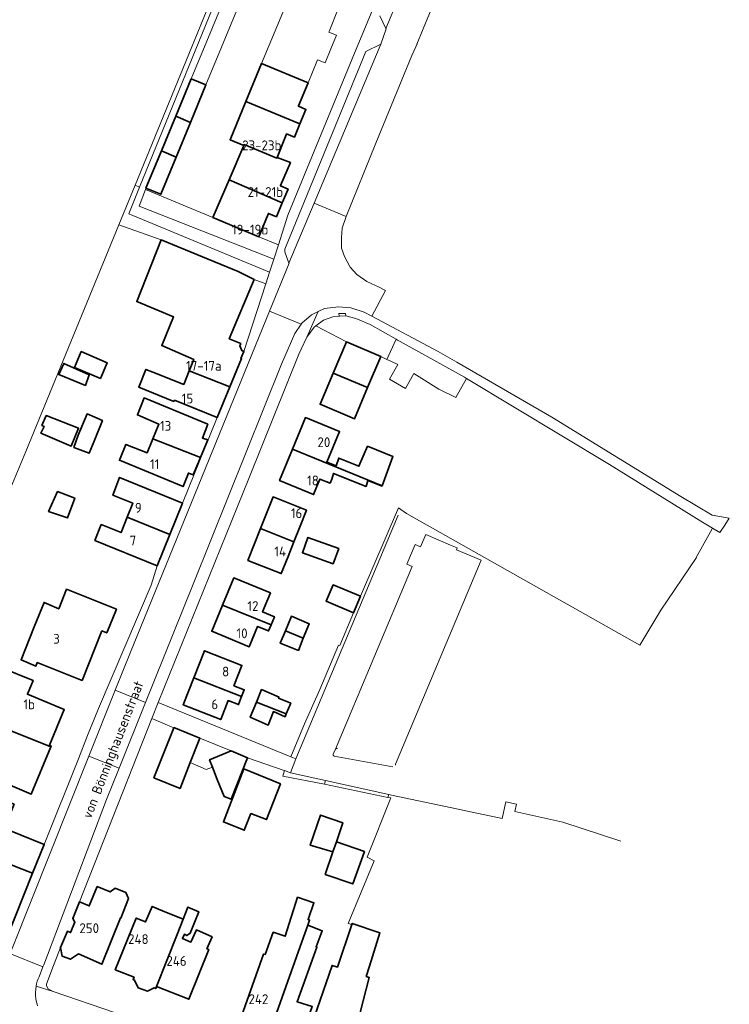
# Model space of a CAD drawing. Header units: metres. Extents: x 245598 to 248629, y 478632 to 481821.
# Tile 120 of 122: x 248036 to 248166, y 480172 to 480352. Entities that reach past the tile are written whole.
import ezdxf
from ezdxf.enums import TextEntityAlignment as Align

# ---------------------------------------------------------------- set-up
doc = ezdxf.new("R2010")
doc.units = ezdxf.units.M
for name, color, linetype, lineweight in [('B-XX-GR-GROENVOORZIENING-GV', 80, 'Continuous', 18), ('B-XX-IE-TERREINAFSCHEIDING_KUNSTMATIG_HEKWERK-G', 20, 'IE-TERREINAFSCHEIDING-KUNSTMATIG', 18), ('B-XX-OG-BEBOUWING-GV', 7, 'Continuous', 35), ('B-XX-OG-BEBOUWING-T18', 10, 'Continuous', 18), ('B-XX-OG-TERREIN_ERF-GV', 7, 'Continuous', 18), ('B-XX-OG-TOPOGRAFIE-T18', 10, 'Continuous', 18), ('B-XX-VH-VERHARDING_HALFVERHARDING-GV', 252, 'Continuous', 18), ('B-XX-VH-VERHARDING_OPEN-GV', 252, 'Continuous', 18)]:
    doc.layers.add(name, color=color, linetype=linetype, lineweight=lineweight)
doc.styles.add('NLCS-ISO-M-T18', font='NLCS-ISO.ttf', dxfattribs={"height": 1.8})
doc.linetypes.add('IE-TERREINAFSCHEIDING-KUNSTMATIG', pattern='A,4,[82,NLCS.SHX,S=0.75,R=90,X=0,Y=0],4,-2', length=10)

msp = doc.modelspace()

# ---------------------------------------------------------------- linework, layer by layer
at = {"layer": 'B-XX-GR-GROENVOORZIENING-GV'}
for points in [[(248078.76, 480374.14), (248057.412, 480322.051), (248058.224, 480321.715), (248070.32, 480351.32), (248079.48, 480373.805)], [(248079.256, 480304.785), (248081.35, 480304.032), (248082.041, 480306.165), (248056.24, 480316.86), (248058.224, 480321.715), (248057.412, 480322.051), (248054.44, 480314.8), (248062.2, 480312.055), (248076.265, 480306.289)], [(248071.666, 480316.145), (248059.299, 480321.269), (248058.16, 480318.22), (248082.8, 480308.51), (248083.667, 480311.173), (248080.11, 480312.646)], [(248096.04, 480298.12), (248094.86, 480298.11), (248094.781, 480298.1), (248093.64, 480297.96), (248091.92, 480297.36), (248090.537, 480296.315), (248096.117, 480293.365), (248102.423, 480290.712), (248103.559, 480290.175), (248105.246, 480293.874), (248100.46, 480296.56), (248097.88, 480297.68), (248096.68, 480297.98)]]:
    msp.add_lwpolyline(points, close=True, dxfattribs=at)
for points in [[(248057.412, 480322.051), (248078.76, 480374.14)], [(248005.656, 480202.007), (248006.22, 480203.22), (248009.62, 480204.56), (248011.4, 480208.33), (248013.846, 480214.057), (248014.043, 480214.519), (248017.48, 480222.78), (248019.11, 480227.56), (248023.46, 480240.22), (248033.08, 480263.03), (248037.41, 480273.28), (248054.44, 480314.8), (248057.412, 480322.051)]]:
    msp.add_lwpolyline(points, dxfattribs=at)
at = {"layer": 'B-XX-IE-TERREINAFSCHEIDING_KUNSTMATIG_HEKWERK-G'}
for points in [[(248091.27, 480229.69), (248094.7, 480237.86)], [(248088.43, 480223.4), (248091.27, 480229.69)], [(248085.97, 480217.39), (248088.43, 480223.4)]]:
    msp.add_lwpolyline(points, dxfattribs=at)
at = {"layer": 'B-XX-OG-BEBOUWING-GV'}
for points in [[(248087.368, 480336.64), (248089.096, 480340.812), (248080.564, 480344.341), (248077.694, 480337.404), (248087.62, 480333.298), (248088.716, 480335.957), (248087.323, 480336.531)], [(248064.848, 480334.694), (248067.56, 480333.571), (248070.386, 480340.427), (248067.685, 480341.545)], [(248085.115, 480331.328), (248085.173, 480331.469), (248086.619, 480330.872), (248087.62, 480333.298), (248077.694, 480337.404), (248074.798, 480330.404), (248077.313, 480329.345), (248077.383, 480329.503), (248083.403, 480327.037), (248083.465, 480327.161)], [(248067.56, 480333.571), (248064.848, 480334.694), (248062.216, 480328.34), (248064.926, 480327.181)], [(248074.614, 480323.036), (248084.373, 480318.861), (248085.437, 480321.372), (248084.036, 480321.965), (248084.069, 480322.044), (248085.855, 480326.204), (248083.465, 480327.161), (248083.403, 480327.037), (248077.383, 480329.503), (248077.313, 480329.345)], [(248059.4, 480321.54), (248062.14, 480320.42), (248064.926, 480327.181), (248062.216, 480328.34)], [(248071.666, 480316.145), (248080.11, 480312.646), (248081.784, 480316.78), (248081.844, 480316.921), (248083.291, 480316.308), (248084.373, 480318.861), (248074.614, 480323.036)], [(248067.316, 480288.105), (248074.766, 480285.12), (248076.909, 480290.317), (248076.808, 480290.36), (248077.347, 480291.63), (248077.336, 480291.635), (248076.961, 480291.794), (248076.609, 480292.666), (248076.773, 480293.053), (248074.656, 480293.952), (248079.256, 480304.785), (248076.265, 480306.289), (248062.2, 480312.055), (248057.7, 480300.755), (248064.47, 480297.962), (248062.301, 480292.687), (248068.149, 480290.183)], [(248093.718, 480287.656), (248100.024, 480285.006), (248102.423, 480290.712), (248096.117, 480293.365)], [(248047.52, 480291.6), (248046.32, 480288.7), (248051.04, 480286.7), (248052.3, 480289.54)], [(248048.29, 480285.42), (248049, 480287.36), (248044.32, 480289.44), (248043.42, 480287.38)], [(248064.617, 480282.735), (248072.466, 480279.541), (248074.766, 480285.12), (248067.316, 480288.105), (248066.313, 480285.602), (248060.686, 480287.804), (248059.39, 480288.339), (248058.073, 480285.099), (248064.49, 480282.465)], [(248100.024, 480285.006), (248093.718, 480287.656), (248091.318, 480281.947), (248097.623, 480279.296)], [(248069.375, 480272.198), (248070.711, 480275.41), (248069.74, 480275.774), (248070.723, 480278.288), (248059.049, 480283.121), (248057.834, 480280.01), (248061.765, 480278.307), (248060.666, 480275.649)], [(248041.08, 480279.9), (248040.32, 480278.08), (248040.76, 480277.86), (248040.16, 480276.64), (248045.68, 480274.28), (248047.04, 480277.56)], [(248049.88, 480275.22), (248051.428, 480278.954), (248048.593, 480280.193), (248047, 480276.32), (248046.18, 480274.06), (248049.01, 480273.01)], [(248086.255, 480273.753), (248102.672, 480266.993), (248104.66, 480272.38), (248100, 480274.26), (248098.42, 480270.6), (248094.72, 480272.1), (248094.24, 480270.68), (248092.543, 480271.322), (248094.864, 480276.96), (248088.632, 480279.527)], [(248069.375, 480272.198), (248060.666, 480275.649), (248059.595, 480273.056), (248055.711, 480274.609), (248054.522, 480271.697), (248066.197, 480266.888), (248067.18, 480269.352), (248068.051, 480269.016)], [(248102.672, 480266.993), (248086.255, 480273.753), (248083.878, 480267.98), (248090.11, 480265.413), (248091.275, 480268.242), (248093.144, 480267.509), (248093.44, 480268.24), (248093.76, 480269.28), (248099.72, 480266.9), (248100.08, 480267.98), (248102.66, 480266.96)], [(248055.961, 480261.294), (248063.757, 480258.124), (248066.084, 480263.862), (248054.558, 480268.544), (248053.339, 480265.283), (248056.974, 480263.832)], [(248043.16, 480265.96), (248041.56, 480262.34), (248045, 480261.14), (248046.34, 480264.78)], [(248087.632, 480259.642), (248088.793, 480262.574), (248082.689, 480264.992), (248080.387, 480259.18), (248086.491, 480256.762)], [(248063.757, 480258.124), (248055.961, 480261.294), (248054.828, 480258.457), (248051.193, 480259.931), (248050.029, 480257.019), (248061.431, 480252.388)], [(248080.387, 480259.18), (248078.085, 480253.368), (248084.19, 480250.95), (248085.438, 480254.102), (248086.491, 480256.762)], [(248093.726, 480252.729), (248094.733, 480255.532), (248089.084, 480257.562), (248088.077, 480254.759)], [(248082.319, 480241.529), (248082.94, 480243.036), (248080.768, 480243.931), (248082.192, 480247.389), (248075.491, 480250.15), (248073.445, 480245.186)], [(248098.694, 480246.789), (248093.681, 480248.879), (248092.424, 480245.865), (248097.437, 480243.774)], [(248039.482, 480234.664), (248047.684, 480231.375), (248051.315, 480240.432), (248052.22, 480240.069), (248053.967, 480244.428), (248044.859, 480248.079), (248043.419, 480244.486), (248040.719, 480245.653), (248038.9, 480241.18), (248036.5, 480235.14), (248039.215, 480234.018)], [(248073.445, 480245.186), (248071.461, 480240.371), (248078.318, 480237.545), (248079.857, 480241.279), (248081.873, 480240.448), (248082.319, 480241.529)], [(248088.232, 480239.092), (248089.32, 480241.73), (248086.06, 480243.14), (248084.947, 480240.446)], [(248084.947, 480240.446), (248084.02, 480238.2), (248087.32, 480236.88), (248088.232, 480239.092)], [(248076.93, 480228.422), (248077.416, 480229.667), (248075.518, 480230.409), (248076.972, 480234.13), (248070.114, 480236.81), (248068.173, 480231.844)], [(248041.935, 480219.197), (248042.011, 480219.382), (248041.716, 480219.504), (248044.417, 480226.048), (248037.669, 480228.833), (248038.724, 480231.391), (248032.626, 480233.812), (248031.571, 480231.253), (248032.777, 480230.755), (248030.001, 480223.795), (248033.219, 480222.535), (248034.162, 480222.145), (248034.227, 480222.302)], [(248068.173, 480231.844), (248066.233, 480226.878), (248073.087, 480224.198), (248074.454, 480227.693), (248076.355, 480226.95), (248076.93, 480228.422)], [(248083.82, 480228.33), (248080.58, 480229.7), (248079.63, 480227.367), (248085.098, 480225.23), (248085.94, 480227.2), (248083.7, 480228.1)], [(248085.098, 480225.23), (248079.63, 480227.367), (248078.52, 480224.64), (248081.8, 480223.2), (248082.76, 480225.68), (248084.88, 480224.72)], [(248041.935, 480219.197), (248034.227, 480222.302), (248034.162, 480222.145), (248032.06, 480217.052), (248030.045, 480217.884), (248027.553, 480211.848), (248029.402, 480211.085), (248027.658, 480206.859), (248027.779, 480206.808), (248033.482, 480204.457), (248035.237, 480208.709), (248033.398, 480209.468), (248034.512, 480212.167), (248038.376, 480210.573)], [(248067.504, 480216.346), (248069.244, 480220.806), (248064.53, 480222.73), (248064.527, 480222.721), (248060.84, 480213.56), (248065.647, 480211.585)], [(248074.996, 480218.46), (248071.052, 480216.838), (248071.574, 480215.498), (248072.46, 480213.22), (248073.7, 480210.14), (248075.04, 480209.62), (248078.007, 480217.221), (248078.01, 480217.23)], [(248084.025, 480212.464), (248077.341, 480215.214), (248073.588, 480205.471), (248077.397, 480203.929), (248078.629, 480206.999), (248081.469, 480205.896)], [(248094.286, 480201.842), (248095.444, 480205.297), (248091.397, 480206.719), (248089.499, 480201.183), (248093.655, 480199.997)], [(248032.385, 480198.529), (248035.923, 480197.094), (248035.942, 480197.141), (248038.63, 480196.051), (248040.768, 480201.349), (248034.594, 480203.841)], [(248092.24, 480195.859), (248097.28, 480194.12), (248099.42, 480200.02), (248094.286, 480201.842), (248093.655, 480199.997)], [(248030.057, 480193.039), (248029.066, 480190.355), (248025.524, 480181.237), (248030.235, 480179.314), (248032.197, 480180.113), (248038.63, 480196.051), (248035.942, 480197.141), (248035.923, 480197.094), (248032.385, 480198.529), (248030.241, 480193.376), (248031.883, 480192.679), (248031.752, 480192.346)], [(248043.764, 480182.462), (248044.043, 480180.857), (248045.538, 480180.312), (248047.027, 480181.293), (248051.331, 480179.384), (248054.736, 480187.877), (248054.792, 480187.855), (248056.171, 480191.427), (248055.713, 480192.544), (248053.779, 480193.31), (248052.835, 480192.645), (248050.459, 480193.626), (248048.993, 480190.075), (248047.225, 480190.849), (248045.967, 480187.802), (248046.384, 480187.113), (248045.59, 480185.189), (248044.991, 480185.436)], [(248087.95, 480183.491), (248089.048, 480186.561), (248089.38, 480187.5), (248089.1, 480187.58), (248090.18, 480190.66), (248087.18, 480191.68), (248084.93, 480184.523), (248082.738, 480185.272), (248081.234, 480181.189), (248080.96, 480181.268), (248076.884, 480169.912), (248078.205, 480169.444), (248076.698, 480165.186), (248081.139, 480164.101), (248081.323, 480164.774), (248085.037, 480175.283)], [(248066.195, 480187.63), (248062.418, 480189.195), (248060.527, 480189.996), (248059.339, 480187.16), (248057.622, 480187.858), (248053.772, 480178.401), (248057.207, 480177.004), (248057.026, 480176.606), (248057.3, 480176.477), (248057.958, 480175.093), (248059.702, 480174.468), (248060.91, 480175.079), (248061.185, 480174.95), (248061.314, 480175.323), (248065.091, 480184.857)], [(248070.548, 480182.23), (248071.52, 480184.394), (248068.637, 480185.689), (248067.637, 480183.46), (248066.082, 480184.117), (248066.442, 480184.888), (248066.89, 480184.658), (248067.521, 480185.075), (248069.073, 480189.007), (248067.082, 480189.859), (248066.195, 480187.63), (248065.091, 480184.857), (248061.314, 480175.323), (248067.265, 480172.993), (248070.911, 480182.077)], [(248089.048, 480186.561), (248087.95, 480183.491), (248085.037, 480175.283), (248081.323, 480164.774), (248086.987, 480163.497), (248089.87, 480171.667), (248087.103, 480172.529), (248090.736, 480182.539), (248090.564, 480182.598), (248091.699, 480185.536)], [(248088.041, 480163.311), (248096.402, 480161.831), (248096.993, 480164.126), (248100.302, 480176.98), (248099.755, 480177.158), (248100.352, 480179.052), (248102.28, 480185.164), (248102.089, 480185.229), (248097.198, 480186.882), (248097.122, 480186.659), (248094.468, 480178.873), (248093.51, 480179.184)]]:
    msp.add_lwpolyline(points, close=True, dxfattribs=at)
at = {"layer": 'B-XX-OG-TERREIN_ERF-GV'}
for points in [[(248059.299, 480321.269), (248071.666, 480316.145), (248074.614, 480323.036), (248077.313, 480329.345), (248074.798, 480330.404), (248077.694, 480337.404), (248080.564, 480344.341), (248083.363, 480351.108), (248086.163, 480357.877), (248088.379, 480356.998), (248091.135, 480363.727), (248093.985, 480370.685), (248082.86, 480375.42), (248081.66, 480375.29), (248084.28, 480374.14), (248081.598, 480367.632), (248078.811, 480360.871), (248076.037, 480354.138), (248073.246, 480347.368), (248070.386, 480340.427), (248067.56, 480333.571), (248064.926, 480327.181), (248062.14, 480320.42), (248059.4, 480321.54)], [(248094.7, 480237.86), (248094.934, 480237.745), (248097.437, 480243.774), (248092.424, 480245.865), (248093.681, 480248.879), (248098.694, 480246.789), (248105.657, 480262.965), (248107.146, 480261.929), (248149.918, 480237.829), (248153.76, 480244.27), (248160.31, 480253.9), (248160.3, 480253.9), (248160.23, 480253.91), (248163.133, 480259.142), (248163.21, 480259.28), (248161.06, 480260.57), (248144.34, 480270.94), (248118.162, 480286.67), (248116.156, 480283.165), (248113.04, 480284.7), (248108.476, 480287.583), (248106.98, 480284.84), (248104.02, 480286.54), (248105.58, 480289.22), (248104.417, 480289.77), (248103.559, 480290.175), (248102.423, 480290.712), (248100.024, 480285.006), (248097.623, 480279.296), (248091.318, 480281.947), (248093.718, 480287.656), (248096.117, 480293.365), (248090.537, 480296.315), (248090.2, 480296.06), (248088.86, 480294.22), (248087.86, 480292.04), (248087.44, 480291.1), (248078.26, 480268.38), (248061.66, 480227.32), (248085.97, 480217.39), (248088.43, 480223.4), (248091.27, 480229.69)], [(248047.52, 480291.6), (248052.3, 480289.54), (248051.04, 480286.7), (248046.32, 480288.7)], [(248048.29, 480285.42), (248043.42, 480287.38), (248044.32, 480289.44), (248049, 480287.36)], [(248069.375, 480272.198), (248068.051, 480269.016), (248067.18, 480269.352), (248066.197, 480266.888), (248054.522, 480271.697), (248055.711, 480274.609), (248059.595, 480273.056), (248060.666, 480275.649), (248061.765, 480278.307), (248057.834, 480280.01), (248059.049, 480283.121), (248070.723, 480278.288), (248069.74, 480275.774), (248070.711, 480275.41)], [(248041.08, 480279.9), (248047.04, 480277.56), (248045.68, 480274.28), (248040.16, 480276.64), (248040.76, 480277.86), (248040.32, 480278.08)], [(248047, 480276.32), (248048.593, 480280.193), (248051.428, 480278.954), (248049.88, 480275.22), (248049.01, 480273.01), (248046.18, 480274.06)], [(248093.44, 480268.24), (248093.144, 480267.509), (248091.275, 480268.242), (248090.11, 480265.413), (248083.878, 480267.98), (248086.255, 480273.753), (248088.632, 480279.527), (248094.864, 480276.96), (248092.543, 480271.322), (248094.24, 480270.68), (248094.72, 480272.1), (248098.42, 480270.6), (248100, 480274.26), (248104.66, 480272.38), (248102.672, 480266.993), (248102.66, 480266.96), (248100.08, 480267.98), (248099.72, 480266.9), (248093.76, 480269.28)], [(248043.16, 480265.96), (248046.34, 480264.78), (248045, 480261.14), (248041.56, 480262.34)], [(248085.438, 480254.102), (248084.19, 480250.95), (248078.085, 480253.368), (248080.387, 480259.18), (248082.689, 480264.992), (248088.793, 480262.574), (248087.632, 480259.642), (248086.491, 480256.762)], [(248093.726, 480252.729), (248088.077, 480254.759), (248089.084, 480257.562), (248094.733, 480255.532)], [(248082.319, 480241.529), (248081.873, 480240.448), (248079.857, 480241.279), (248078.318, 480237.545), (248071.461, 480240.371), (248073.445, 480245.186), (248075.491, 480250.15), (248082.192, 480247.389), (248080.768, 480243.931), (248082.94, 480243.036)], [(248043.419, 480244.486), (248044.859, 480248.079), (248053.967, 480244.428), (248052.22, 480240.069), (248051.315, 480240.432), (248047.684, 480231.375), (248039.482, 480234.664), (248039.215, 480234.018), (248036.5, 480235.14), (248038.9, 480241.18), (248040.719, 480245.653)], [(248089.32, 480241.73), (248088.232, 480239.092), (248087.32, 480236.88), (248084.02, 480238.2), (248084.947, 480240.446), (248086.06, 480243.14)], [(248076.93, 480228.422), (248076.355, 480226.95), (248074.454, 480227.693), (248073.087, 480224.198), (248066.233, 480226.878), (248068.173, 480231.844), (248070.114, 480236.81), (248076.972, 480234.13), (248075.518, 480230.409), (248077.416, 480229.667)], [(248079.63, 480227.367), (248080.58, 480229.7), (248083.82, 480228.33), (248083.7, 480228.1), (248085.94, 480227.2), (248085.098, 480225.23), (248084.88, 480224.72), (248082.76, 480225.68), (248081.8, 480223.2), (248078.52, 480224.64)], [(248084.025, 480212.464), (248081.469, 480205.896), (248078.629, 480206.999), (248077.397, 480203.929), (248073.588, 480205.471), (248077.341, 480215.214)], [(248094.286, 480201.842), (248099.42, 480200.02), (248097.28, 480194.12), (248092.24, 480195.859), (248093.655, 480199.997), (248089.499, 480201.183), (248091.397, 480206.719), (248095.444, 480205.297)], [(248062.418, 480189.195), (248066.195, 480187.63), (248067.082, 480189.859), (248069.073, 480189.007), (248067.521, 480185.075), (248066.89, 480184.658), (248066.442, 480184.888), (248066.082, 480184.117), (248067.637, 480183.46), (248068.637, 480185.689), (248071.52, 480184.394), (248070.548, 480182.23), (248070.911, 480182.077), (248067.265, 480172.993), (248061.314, 480175.323), (248061.185, 480174.95), (248060.91, 480175.079), (248059.702, 480174.468), (248057.958, 480175.093), (248057.3, 480176.477), (248057.026, 480176.606), (248057.207, 480177.004), (248053.772, 480178.401), (248057.622, 480187.858), (248059.339, 480187.16), (248060.527, 480189.996)]]:
    msp.add_lwpolyline(points, close=True, dxfattribs=at)
for points in [[(248094.626, 480354.362), (248092.946, 480350.226), (248092.907, 480350.13), (248094.289, 480349.566), (248093.25, 480347.019), (248092.211, 480344.474), (248090.842, 480345.032), (248090.73, 480344.757), (248089.096, 480340.812), (248087.368, 480336.64), (248087.323, 480336.531), (248088.716, 480335.957), (248087.62, 480333.298), (248086.619, 480330.872), (248085.173, 480331.469), (248085.115, 480331.328), (248083.465, 480327.161), (248085.855, 480326.204), (248084.069, 480322.044), (248084.036, 480321.965), (248085.437, 480321.372), (248084.373, 480318.861), (248083.291, 480316.308), (248081.844, 480316.921), (248081.784, 480316.78), (248080.11, 480312.646), (248083.667, 480311.173), (248085.42, 480316.56), (248097.2, 480345.22), (248106, 480366.39)], [(248034.594, 480203.841), (248040.768, 480201.349), (248047.02, 480217), (248048.71, 480221.27), (248050.68, 480226.22), (248060.34, 480248.8), (248061.431, 480252.388), (248050.029, 480257.019), (248051.193, 480259.931), (248054.828, 480258.457), (248055.961, 480261.294), (248056.974, 480263.832), (248053.339, 480265.283), (248054.558, 480268.544), (248066.084, 480263.862), (248072.466, 480279.541), (248064.617, 480282.735), (248064.49, 480282.465), (248058.073, 480285.099), (248059.39, 480288.339), (248060.686, 480287.804), (248066.313, 480285.602), (248067.316, 480288.105), (248068.149, 480290.183), (248062.301, 480292.687), (248064.47, 480297.962), (248057.7, 480300.755), (248062.2, 480312.055), (248054.44, 480314.8), (248037.41, 480273.28), (248033.08, 480263.03)], [(248032.626, 480233.812), (248038.724, 480231.391), (248037.669, 480228.833), (248044.417, 480226.048), (248041.716, 480219.504), (248042.011, 480219.382), (248041.935, 480219.197), (248038.376, 480210.573), (248034.512, 480212.167)], [(248088.041, 480163.311), (248093.51, 480179.184), (248094.468, 480178.873), (248097.122, 480186.659), (248096.46, 480186.88), (248101.2, 480198.36), (248099.94, 480198.98), (248104.28, 480209.86), (248103.701, 480209.955), (248092.101, 480212.383), (248084.494, 480213.863), (248084.772, 480214.851), (248084.72, 480214.87), (248078.007, 480217.221), (248075.04, 480209.62), (248073.7, 480210.14), (248072.46, 480213.22), (248071.574, 480215.498), (248070.401, 480215.079), (248067.504, 480216.346), (248065.647, 480211.585), (248060.84, 480213.56), (248064.527, 480222.721), (248060.46, 480224.38), (248047.225, 480190.849), (248048.993, 480190.075), (248050.459, 480193.626), (248052.835, 480192.645), (248053.779, 480193.31), (248055.713, 480192.544), (248056.171, 480191.427), (248054.792, 480187.855), (248054.736, 480187.877), (248051.331, 480179.384), (248047.027, 480181.293), (248045.538, 480180.312), (248044.043, 480180.857), (248043.764, 480182.462), (248042.168, 480178.362), (248041.143, 480175.753), (248041.183, 480175.42), (248041.485, 480174.864), (248042.38, 480174.404), (248053.838, 480170.522)], [(248076.884, 480169.912), (248080.96, 480181.268), (248081.234, 480181.189), (248082.738, 480185.272), (248084.93, 480184.523), (248087.18, 480191.68), (248090.18, 480190.66), (248089.1, 480187.58), (248089.38, 480187.5), (248089.048, 480186.561), (248091.699, 480185.536), (248090.564, 480182.598), (248090.736, 480182.539), (248087.103, 480172.529), (248089.87, 480171.667)]]:
    msp.add_lwpolyline(points, dxfattribs=at)
at = {"layer": 'B-XX-VH-VERHARDING_HALFVERHARDING-GV'}
msp.add_lwpolyline([(248069.244, 480220.806), (248067.504, 480216.346), (248070.401, 480215.079), (248071.574, 480215.498), (248071.052, 480216.838), (248074.996, 480218.46)], close=True, dxfattribs=at)
at = {"layer": 'B-XX-VH-VERHARDING_OPEN-GV'}
for points in [[(248120.724, 480375.166), (248114.628, 480377.716), (248103.359, 480350.788), (248103.4, 480350.7), (248102.46, 480347.9), (248090.241, 480318.793), (248096.092, 480316.325), (248101.5, 480329.795), (248108.11, 480345.81), (248108.84, 480347.43), (248109.08, 480347.94), (248109.06, 480347.93), (248119.51, 480373.26), (248119.5, 480373.28)], [(248102.46, 480347.9), (248099.68, 480346.56), (248084.82, 480310.36), (248084.82, 480309.88), (248085.609, 480307.808), (248090.241, 480318.793)], [(248100.784, 480298.084), (248103.302, 480302.771), (248102.02, 480303.46), (248101.48, 480303.71), (248099.86, 480304.46), (248098.04, 480305.72), (248096.84, 480307.04), (248096.777, 480307.161), (248095.8, 480309.04), (248095.24, 480310.54), (248095.2, 480312.48), (248095.379, 480314.226), (248096.09, 480316.32), (248096.092, 480316.325), (248090.241, 480318.793), (248085.609, 480307.808), (248085.62, 480307.78), (248082.043, 480299.019), (248087.855, 480296.646), (248087.96, 480296.8), (248089.74, 480298.36), (248090.933, 480298.927), (248092.14, 480299.5), (248094.68, 480299.82), (248096.94, 480299.62), (248099.36, 480298.84)], [(248081.35, 480304.032), (248079.256, 480304.785), (248074.656, 480293.952), (248076.773, 480293.053), (248076.609, 480292.666), (248076.961, 480291.794), (248077.336, 480291.635)], [(248053.757, 480229.593), (248059.311, 480227.359), (248068.02, 480249), (248084.24, 480289.32), (248086.68, 480294.92), (248087.855, 480296.646), (248082.043, 480299.019), (248056.54, 480236.56)], [(248166.3, 480261.12), (248163.14, 480261.66), (248157.39, 480265.07), (248133.78, 480279.6), (248116.39, 480289.67), (248112.92, 480291.64), (248100.784, 480298.084), (248099.36, 480298.84), (248096.94, 480299.62), (248094.68, 480299.82), (248092.14, 480299.5), (248090.933, 480298.927), (248088.86, 480294.22), (248090.2, 480296.06), (248090.537, 480296.315), (248091.92, 480297.36), (248093.64, 480297.96), (248094.781, 480298.1), (248094.77, 480298.567), (248095.97, 480298.607), (248096.04, 480298.12), (248096.68, 480297.98), (248097.88, 480297.68), (248100.46, 480296.56), (248105.246, 480293.874), (248105.52, 480293.72), (248105.955, 480293.478), (248117.78, 480286.9), (248118.162, 480286.67), (248144.34, 480270.94), (248161.06, 480260.57), (248163.21, 480259.28), (248164.56, 480258.467), (248165.5, 480259.8)], [(248048.936, 480217.521), (248054.458, 480215.299), (248059.311, 480227.359), (248053.757, 480229.593)], [(248084.772, 480214.851), (248085.88, 480214.46), (248086.842, 480217.034), (248085.97, 480217.39), (248061.66, 480227.32), (248060.46, 480224.38), (248064.527, 480222.721), (248064.53, 480222.73), (248069.244, 480220.806), (248074.996, 480218.46), (248078.01, 480217.23), (248078.007, 480217.221), (248084.72, 480214.87)], [(248054.458, 480215.299), (248048.936, 480217.521), (248034.862, 480182.283), (248034.449, 480181.361), (248040.482, 480178.903), (248040.66, 480179.279), (248052.14, 480209.54)], [(248085.88, 480214.46), (248084.772, 480214.851), (248084.494, 480213.863), (248092.101, 480212.383), (248092.302, 480213.04)], [(248092.302, 480213.04), (248092.101, 480212.383), (248103.701, 480209.955), (248103.878, 480210.48)]]:
    msp.add_lwpolyline(points, close=True, dxfattribs=at)
for points in [[(248079.48, 480373.805), (248070.32, 480351.32), (248058.224, 480321.715), (248056.24, 480316.86), (248082.041, 480306.165), (248082.8, 480308.51), (248058.16, 480318.22), (248059.299, 480321.269), (248059.4, 480321.54), (248062.216, 480328.34), (248064.848, 480334.694), (248067.685, 480341.545), (248070.557, 480348.48), (248073.359, 480355.246)], [(248106, 480366.39), (248097.2, 480345.22), (248085.42, 480316.56), (248083.667, 480311.173), (248082.8, 480308.51), (248082.041, 480306.165), (248081.35, 480304.032), (248077.336, 480291.635), (248077.347, 480291.63), (248076.808, 480290.36), (248076.909, 480290.317), (248074.766, 480285.12), (248072.466, 480279.541), (248066.084, 480263.862), (248063.757, 480258.124), (248061.431, 480252.388), (248060.34, 480248.8), (248050.68, 480226.22), (248048.71, 480221.27), (248047.02, 480217), (248040.768, 480201.349), (248038.63, 480196.051), (248032.197, 480180.113)], [(248033.17, 480179.501), (248033.981, 480181.593), (248034.449, 480181.361), (248034.862, 480182.283), (248048.936, 480217.521), (248053.757, 480229.593), (248056.54, 480236.56), (248082.043, 480299.019), (248085.62, 480307.78), (248085.609, 480307.808), (248084.82, 480309.88), (248084.82, 480310.36), (248099.68, 480346.56), (248102.46, 480347.9), (248103.4, 480350.7), (248103.359, 480350.788), (248102.28, 480353.12)], [(248088.86, 480294.22), (248090.933, 480298.927), (248089.74, 480298.36), (248087.96, 480296.8), (248087.855, 480296.646), (248086.68, 480294.92), (248084.24, 480289.32), (248068.02, 480249), (248059.311, 480227.359), (248054.458, 480215.299), (248052.14, 480209.54), (248040.66, 480179.279), (248040.482, 480178.903), (248039.803, 480177.119)], [(248039.274, 480175.396), (248042.38, 480174.404), (248041.485, 480174.864), (248041.183, 480175.42), (248041.143, 480175.753), (248042.168, 480178.362), (248043.764, 480182.462), (248044.991, 480185.436), (248045.59, 480185.189), (248046.384, 480187.113), (248045.967, 480187.802), (248047.225, 480190.849), (248060.46, 480224.38), (248061.66, 480227.32), (248078.26, 480268.38), (248087.44, 480291.1), (248087.86, 480292.04), (248088.86, 480294.22)], [(248105.611, 480261.631), (248086.842, 480217.034), (248085.88, 480214.46), (248092.302, 480213.04), (248103.878, 480210.48), (248104.42, 480210.36), (248115.476, 480208.041), (248119.2, 480207.26), (248124.69, 480206.098), (248125.359, 480209.152), (248127.296, 480208.727), (248127.003, 480207.366), (248135.761, 480205.442), (248146.409, 480201.962)], [(248098.694, 480246.789), (248097.437, 480243.774), (248094.934, 480237.745), (248094.7, 480237.86), (248091.27, 480229.69), (248088.43, 480223.4), (248085.97, 480217.39), (248086.842, 480217.034), (248105.611, 480261.631)], [(248093.723, 480217.843), (248094.151, 480218.797), (248108.176, 480252.239), (248107.219, 480252.641), (248108.731, 480256.243), (248109.729, 480255.831), (248110.656, 480258.078), (248115.222, 480256.172), (248116.414, 480255.651), (248116.302, 480255.299), (248120.851, 480253.38), (248105.147, 480216.015), (248105.106, 480215.862)], [(248094.151, 480218.797), (248093.723, 480217.843)], [(248093.907, 480217.495), (248104.607, 480215.541)], [(248104.607, 480215.541), (248093.907, 480217.495)], [(248039.803, 480177.119), (248040.482, 480178.903), (248034.449, 480181.361), (248033.655, 480179.364)], [(248081.323, 480164.774), (248081.139, 480164.101), (248076.698, 480165.186), (248071.886, 480166.155), (248061.941, 480168.201), (248053.838, 480170.522), (248042.38, 480174.404), (248039.274, 480175.396)]]:
    msp.add_lwpolyline(points, dxfattribs=at)
for points in [[(248093.723, 480217.843, 0.4865455), (248093.907, 480217.495)], [(248093.907, 480217.495, -0.4865455), (248093.723, 480217.843)], [(248094.151, 480218.797, -0.4062838), (248094.475, 480218.926)], [(248039.803, 480177.119, 0.0621252), (248039.274, 480175.396)], [(248039.274, 480175.396, -0.0621252), (248039.803, 480177.119)], [(248039.274, 480175.396, 0.0796201), (248039.238, 480173.085)], [(248039.238, 480173.085, -0.0796201), (248039.274, 480175.396)], [(248039.238, 480173.085, 0.0433055), (248039.531, 480171.788)], [(248039.531, 480171.788, -0.0433055), (248039.238, 480173.085)]]:
    msp.add_lwpolyline(points, format="xyb", dxfattribs=at)

# ---------------------------------------------------------------- texts
at = {"layer": 'B-XX-OG-BEBOUWING-T18', "style": 'NLCS-ISO-M-T18'}
for s, p in [('23-23b', (248080.623, 480329.377)), ('21-21b', (248081.28, 480320.824)), ('19-19b', (248078.483, 480313.944)), ('17-17a', (248070, 480289)), ('15', (248067, 480283)), ('13', (248063, 480278)), ('20', (248092, 480275)), ('11', (248061, 480271)), ('18', (248090, 480268)), ('9', (248058, 480263)), ('16', (248087, 480262)), ('7', (248057, 480257)), ('14', (248084, 480255)), ('12', (248079, 480245)), ('3', (248043, 480239)), ('10', (248077, 480240)), ('8', (248074, 480233)), ('1b', (248038, 480227)), ('6', (248072, 480227)), ('250', (248049, 480186)), ('248', (248058, 480184)), ('246', (248065, 480180)), ('242', (248080, 480173))]:
    msp.add_text(s, height=1.8, dxfattribs=at).set_placement(p, align=Align.MIDDLE_CENTER)
at = {"layer": 'B-XX-OG-TOPOGRAFIE-T18', "style": 'NLCS-ISO-M-T18'}
msp.add_text('von Bönninghausenstraat', height=1.8, rotation=68.8, dxfattribs=at).set_placement((248053.33, 480218.714), align=Align.MIDDLE_CENTER)

doc.saveas('drawing.dxf')
